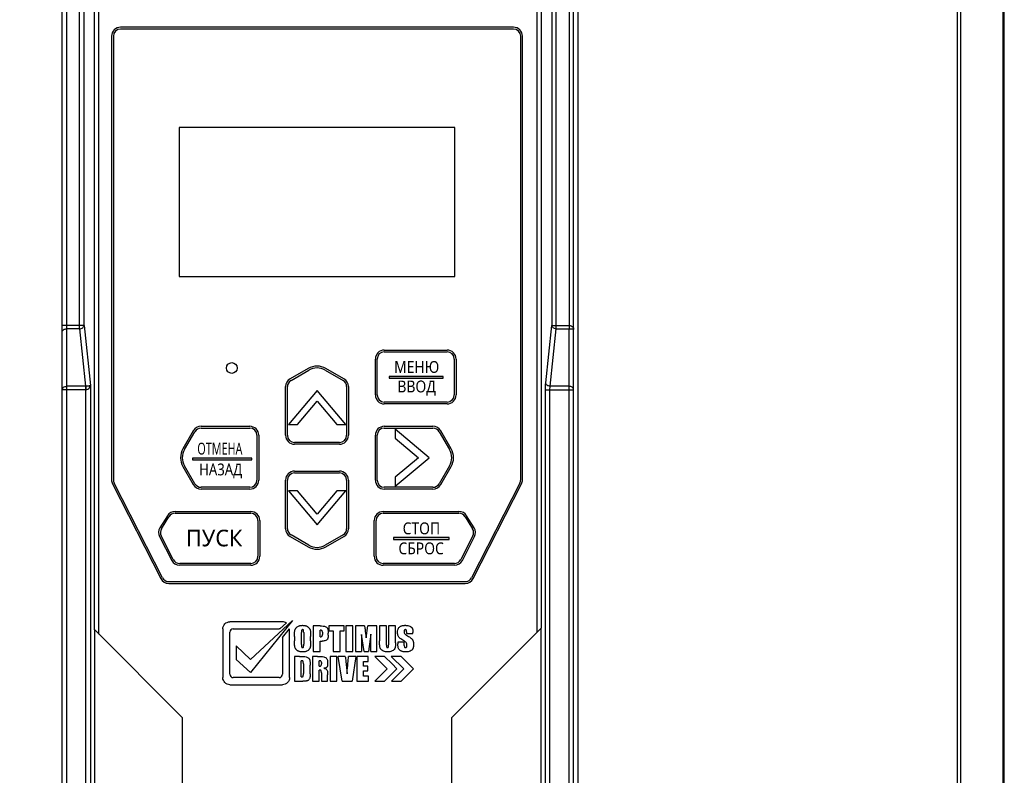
# Model space of a CAD drawing. Header units: millimetres. Extents: x -2787 to 4673, y -54 to 2046.
# Tile 35 of 124: x -1297 to -1187, y 700 to 785. Entities that reach past the tile are written whole.
import ezdxf

# ---------------------------------------------------------------- set-up
doc = ezdxf.new("R2010")
doc.units = ezdxf.units.MM
doc.header["$LTSCALE"] = 81.675
doc.header["$PDMODE"] = 3
doc.header["$PDSIZE"] = 0.3125
doc.layers.get('0').update_dxf_attribs({"linetype": 'CONTINUOUS'})
doc.layers.get('DEFPOINTS').update_dxf_attribs({"linetype": 'CONTINUOUS'})
doc.styles.get("Standard").update_dxf_attribs({"font": 'SIMPLEX.SHX', "width": 0.8})
doc.dimstyles.new('DIMSTYLE_1', dxfattribs={"dimtxt": 17.5, "dimasz": 0.9375, "dimexe": 0.125, "dimexo": 0.0625, "dimgap": 1.75, "dimtad": 0, "dimtih": 1, "dimtoh": 1, "dimdsep": 46, "dimtxsty": 'Standard', "dimblk": '_FILLED', "dimblk1": '_FILLED', "dimblk2": '_FILLED', "dimcen": 0.09, "dimazin": 2, "dimtfac": 1, "dimtofl": 0, "dimtmove": 0, "dimatfit": 3, "dimldrblk": '_FILLED', "dimfxl": 1, "dimtolj": 1, "dimarcsym": 0})

# ---------------------------------------------------------------- blocks, each defined once
blk = doc.blocks.new('_FILLED')
at = {"color": 0, "linetype": 'ByBlock'}
blk.add_solid([(0, 0), (-1, 0.17), (-1, -0.17)], dxfattribs=at)
blk = doc.blocks.new('*D27')
at = {"color": 0, "lineweight": -2, "transparency": 16777216}
for p, q in [((-1289.68, 822.72), (-1348.86, 822.72)), ((-1348.74, 821.78), (-1348.74, 693.53)), ((-1348.74, 573.66), (-1348.74, 666.69)), ((-1276.43, 572.72), (-1348.86, 572.72))]:
    blk.add_line(p, q, dxfattribs=at)
at = {"layer": 'DEFPOINTS', "color": 0, "transparency": 16777216}
for p in [(-1289.62, 822.72), (-1348.74, 572.72), (-1276.37, 572.72)]:
    blk.add_point(p, dxfattribs=at)
at = {"color": 0, "lineweight": -2, "transparency": 16777216, "xscale": 0.9375, "yscale": 0.9375, "zscale": 0.9375}
for p, rotation in [((-1348.74, 822.72), 90), ((-1348.74, 572.72), 270)]:
    blk.add_blockref('_FILLED', p, dxfattribs=dict(at, rotation=rotation))
at = {"color": 0, "transparency": 16777216, "insert": (-1348.74, 691.78), "char_height": 17.5, "width": 42, "attachment_point": 2, "line_spacing_factor": 0.9}
blk.add_mtext('\\A1;250', dxfattribs=at)

msp = doc.modelspace()

# ---------------------------------------------------------------- hatches: boundary and pattern name
h = msp.add_hatch(color=256)
h.dxf.hatch_style = 1
h.paths.add_polyline_path([(-1255.929, 744.884), (-1255.929, 744.684), (-1249.903, 744.684), (-1249.903, 744.884)])
h = msp.add_hatch(color=256)
h.dxf.hatch_style = 1
h.paths.add_polyline_path([(-1271.25, 735.775), (-1277.862, 735.775), (-1277.862, 735.575), (-1271.25, 735.575)])
h = msp.add_hatch(color=256)
h.dxf.hatch_style = 1
h.paths.add_polyline_path([(-1255.445, 726.906), (-1255.445, 726.706), (-1249.231, 726.706), (-1249.231, 726.906)])

# ---------------------------------------------------------------- linework, layer by layer
at = {"color": 3}
for p, q in [((-1292.368, 577.219), (-1292.368, 818.219)), ((-1187.368, 577.219), (-1187.368, 818.219)), ((-1291.868, 597.219), (-1291.868, 798.219)), ((-1290.427, 750.195), (-1290.427, 787.329)), ((-1289.929, 750.579), (-1289.929, 787.329)), ((-1288.784, 716.638), (-1288.784, 787.329)), ((-1288.285, 716.14), (-1288.285, 787.829)), ((-1239.451, 716.34), (-1239.451, 787.829)), ((-1238.953, 716.838), (-1238.953, 787.329)), ((-1237.808, 787.329), (-1237.808, 750.579)), ((-1237.31, 750.195), (-1237.31, 787.829)), ((-1235.868, 787.829), (-1235.868, 750.579)), ((-1235.368, 608.109), (-1235.368, 787.329)), ((-1234.868, 607.609), (-1234.868, 787.829)), ((-1192.576, 607.609), (-1192.576, 787.829)), ((-1192.222, 608.109), (-1192.222, 787.329)), ((-1187.515, 787.329), (-1187.515, 608.109)), ((-1242.069, 783.819), (-1285.868, 783.819)), ((-1242.069, 783.619), (-1285.868, 783.619)), ((-1286.868, 782.819), (-1286.868, 733.353)), ((-1286.668, 782.819), (-1286.668, 733.353)), ((-1241.269, 733.353), (-1241.269, 782.819)), ((-1241.069, 733.353), (-1241.069, 782.819)), ((-1279.318, 772.629), (-1279.318, 756.009)), ((-1248.618, 772.629), (-1279.318, 772.629)), ((-1248.618, 756.009), (-1248.618, 772.629)), ((-1279.318, 756.009), (-1248.618, 756.009)), ((-1289.929, 750.579), (-1292.368, 750.579)), ((-1290.427, 750.195), (-1291.868, 750.195)), ((-1290.427, 750.195), (-1289.758, 743.782)), ((-1289.929, 750.579), (-1289.229, 743.866)), ((-1238.477, 744.165), (-1237.808, 750.579)), ((-1237.979, 743.782), (-1237.31, 750.195)), ((-1237.808, 750.579), (-1235.868, 750.579)), ((-1237.31, 750.195), (-1235.868, 750.195)), ((-1235.868, 607.609), (-1235.868, 750.195)), ((-1256.468, 747.819), (-1249.468, 747.819)), ((-1256.468, 747.619), (-1249.468, 747.619)), ((-1257.468, 742.819), (-1257.468, 746.819)), ((-1257.268, 742.819), (-1257.268, 746.819)), ((-1248.668, 746.819), (-1248.668, 742.819)), ((-1248.468, 746.819), (-1248.468, 742.819)), ((-1264.968, 745.762), (-1266.968, 744.608)), ((-1266.868, 744.435), (-1264.868, 745.589)), ((-1263.068, 745.589), (-1261.068, 744.435)), ((-1260.968, 744.608), (-1262.968, 745.762)), ((-1289.758, 743.399), (-1292.368, 743.399)), ((-1289.758, 743.782), (-1291.868, 743.782)), ((-1289.758, 743.782), (-1289.758, 743.399)), ((-1289.742, 743.782), (-1289.727, 743.4)), ((-1289.727, 652.039), (-1289.727, 743.4)), ((-1289.229, 743.866), (-1289.229, 652.039)), ((-1267.468, 738.319), (-1267.468, 743.742)), ((-1267.268, 738.319), (-1267.268, 743.742)), ((-1263.959, 743.319), (-1267.147, 739.519)), ((-1260.77, 739.519), (-1263.959, 743.319)), ((-1260.668, 743.742), (-1260.668, 738.319)), ((-1260.468, 743.742), (-1260.468, 738.319)), ((-1238.508, 652.039), (-1238.508, 743.399)), ((-1238.508, 743.399), (-1235.368, 743.399)), ((-1238.01, 652.039), (-1238.01, 743.399)), ((-1235.868, 743.782), (-1237.979, 743.782)), ((-1266.147, 739.519), (-1263.959, 742.127)), ((-1263.959, 742.127), (-1261.77, 739.519)), ((-1249.468, 742.019), (-1256.468, 742.019)), ((-1249.468, 741.819), (-1256.468, 741.819)), ((-1277.757, 738.819), (-1278.912, 736.819)), ((-1278.739, 736.719), (-1277.584, 738.719)), ((-1276.891, 739.319), (-1271.468, 739.319)), ((-1276.891, 739.119), (-1271.468, 739.119)), ((-1267.147, 739.519), (-1266.147, 739.519)), ((-1261.77, 739.519), (-1260.77, 739.519)), ((-1256.468, 739.319), (-1251.046, 739.319)), ((-1256.468, 739.119), (-1251.046, 739.119)), ((-1255.259, 739.008), (-1255.259, 738.008)), ((-1251.459, 735.819), (-1255.259, 739.008)), ((-1250.353, 738.719), (-1249.198, 736.719)), ((-1249.025, 736.819), (-1250.18, 738.819)), ((-1270.668, 738.319), (-1270.668, 733.319)), ((-1270.468, 738.319), (-1270.468, 733.319)), ((-1261.468, 737.519), (-1266.468, 737.519)), ((-1257.468, 733.319), (-1257.468, 738.319)), ((-1257.268, 733.319), (-1257.268, 738.319)), ((-1255.259, 738.008), (-1252.65, 735.819)), ((-1261.468, 737.319), (-1266.468, 737.319)), ((-1252.65, 735.819), (-1255.259, 733.63)), ((-1255.259, 732.63), (-1251.459, 735.819)), ((-1278.912, 734.819), (-1277.757, 732.819)), ((-1277.584, 732.919), (-1278.739, 734.919)), ((-1266.468, 734.319), (-1261.468, 734.319)), ((-1249.198, 734.919), (-1250.353, 732.919)), ((-1250.18, 732.819), (-1249.025, 734.819)), ((-1267.468, 727.896), (-1267.468, 733.319)), ((-1267.268, 727.896), (-1267.268, 733.319)), ((-1266.468, 734.119), (-1261.468, 734.119)), ((-1260.668, 733.319), (-1260.668, 727.896)), ((-1260.468, 733.319), (-1260.468, 727.896)), ((-1255.259, 733.63), (-1255.259, 732.63)), ((-1286.759, 732.899), (-1281.381, 722.344)), ((-1281.203, 722.435), (-1286.581, 732.99)), ((-1271.468, 732.519), (-1276.891, 732.519)), ((-1271.468, 732.319), (-1276.891, 732.319)), ((-1267.147, 732.119), (-1263.959, 728.319)), ((-1266.147, 732.119), (-1267.147, 732.119)), ((-1263.959, 729.511), (-1266.147, 732.119)), ((-1261.77, 732.119), (-1263.959, 729.511)), ((-1263.959, 728.319), (-1260.77, 732.119)), ((-1260.77, 732.119), (-1261.77, 732.119)), ((-1251.046, 732.519), (-1256.468, 732.519)), ((-1251.046, 732.319), (-1256.468, 732.319)), ((-1241.356, 732.99), (-1246.734, 722.435)), ((-1246.556, 722.344), (-1241.178, 732.899)), ((-1279.791, 729.819), (-1271.348, 729.819)), ((-1256.589, 729.819), (-1248.146, 729.819)), ((-1280.641, 729.346), (-1281.476, 727.998)), ((-1281.306, 727.892), (-1280.471, 729.24)), ((-1279.791, 729.619), (-1271.348, 729.619)), ((-1270.548, 728.819), (-1270.548, 724.819)), ((-1270.348, 728.819), (-1270.348, 724.819)), ((-1257.589, 724.819), (-1257.589, 728.819)), ((-1257.389, 724.819), (-1257.389, 728.819)), ((-1256.589, 729.619), (-1248.146, 729.619)), ((-1247.466, 729.24), (-1246.631, 727.892)), ((-1246.461, 727.998), (-1247.296, 729.346)), ((-1281.517, 727.017), (-1280.166, 724.365)), ((-1279.988, 724.456), (-1281.339, 727.108)), ((-1266.968, 727.03), (-1264.968, 725.876)), ((-1264.868, 726.049), (-1266.868, 727.204)), ((-1261.068, 727.204), (-1263.068, 726.049)), ((-1262.968, 725.876), (-1260.968, 727.03)), ((-1246.598, 727.108), (-1247.949, 724.456)), ((-1247.771, 724.365), (-1246.42, 727.017)), ((-1271.348, 724.019), (-1279.275, 724.019)), ((-1271.348, 723.819), (-1279.275, 723.819)), ((-1248.662, 724.019), (-1256.589, 724.019)), ((-1248.662, 723.819), (-1256.589, 723.819)), ((-1280.49, 721.998), (-1247.447, 721.998)), ((-1280.49, 721.798), (-1247.447, 721.798)), ((-1288.787, 716.642), (-1288.787, 655.875)), ((-1278.968, 706.823), (-1288.787, 716.642)), ((-1274.468, 716.731), (-1274.468, 711.288)), ((-1267.817, 717.517), (-1273.683, 717.517)), ((-1273.305, 716.731), (-1268.195, 716.731)), ((-1266.695, 717.649), (-1271.375, 711.849)), ((-1271.364, 713.296), (-1266.695, 717.649)), ((-1267.385, 717.387), (-1268.1, 716.718)), ((-1267.817, 715.753), (-1267.031, 716.728)), ((-1267.031, 711.288), (-1267.031, 716.728)), ((-1264.393, 717.064), (-1264.393, 714.214)), ((-1263.613, 717.064), (-1264.393, 717.064)), ((-1262.634, 717.064), (-1262.634, 716.494)), ((-1260.942, 717.064), (-1262.634, 717.064)), ((-1260.942, 716.494), (-1260.942, 717.064)), ((-1260.766, 717.064), (-1260.766, 714.214)), ((-1259.992, 717.064), (-1260.766, 717.064)), ((-1259.992, 714.214), (-1259.992, 717.064)), ((-1259.681, 717.064), (-1259.681, 714.214)), ((-1258.679, 717.064), (-1259.681, 717.064)), ((-1258.477, 715.734), (-1258.299, 717.064)), ((-1257.292, 717.064), (-1258.299, 717.064)), ((-1257.292, 714.214), (-1257.292, 717.064)), ((-1256.992, 717.064), (-1256.992, 715.378)), ((-1256.218, 717.064), (-1256.992, 717.064)), ((-1256.218, 714.927), (-1256.218, 717.064)), ((-1255.995, 717.064), (-1255.995, 714.964)), ((-1255.221, 717.064), (-1255.995, 717.064)), ((-1255.221, 715.16), (-1255.221, 717.064)), ((-1238.953, 716.838), (-1248.968, 706.823)), ((-1238.993, 655.719), (-1238.993, 716.798)), ((-1273.683, 711.666), (-1273.683, 716.353)), ((-1267.817, 715.753), (-1267.817, 711.666)), ((-1266.473, 715.883), (-1266.473, 715.396)), ((-1265.698, 715.001), (-1265.698, 716.332)), ((-1265.456, 716.332), (-1265.456, 715.022)), ((-1264.681, 715.396), (-1264.681, 715.883)), ((-1263.618, 715.851), (-1263.618, 716.577)), ((-1263.372, 716.343), (-1263.372, 716.108)), ((-1262.724, 716.019), (-1262.724, 716.267)), ((-1262.634, 716.494), (-1262.176, 716.494)), ((-1262.176, 716.494), (-1262.176, 714.214)), ((-1261.402, 714.214), (-1261.402, 716.494)), ((-1261.402, 716.494), (-1260.942, 716.494)), ((-1259.003, 716.094), (-1259.004, 714.214)), ((-1258.719, 714.214), (-1259.003, 716.094)), ((-1258.587, 716.458), (-1258.477, 715.734)), ((-1257.969, 716.138), (-1258.239, 714.214)), ((-1257.968, 714.214), (-1257.969, 716.138)), ((-1254, 716.413), (-1254, 716.202)), ((-1254, 716.202), (-1253.281, 716.202)), ((-1253.281, 716.202), (-1253.281, 716.314)), ((-1272.972, 714.823), (-1272.972, 713.33)), ((-1272.972, 714.823), (-1271.364, 713.296)), ((-1263.618, 714.214), (-1263.618, 715.362)), ((-1263.618, 715.362), (-1263.41, 715.362)), ((-1254.962, 715.235), (-1254.962, 715.049)), ((-1254.242, 715.235), (-1254.962, 715.235)), ((-1254.242, 714.889), (-1254.242, 715.235)), ((-1271.375, 711.849), (-1272.972, 713.33)), ((-1266.479, 713.655), (-1266.479, 710.892)), ((-1265.918, 713.655), (-1266.479, 713.655)), ((-1264.461, 713.655), (-1264.461, 710.892)), ((-1263.93, 713.655), (-1264.461, 713.655)), ((-1264.393, 714.214), (-1263.618, 714.214)), ((-1262.495, 713.655), (-1262.495, 710.892)), ((-1261.744, 713.655), (-1262.495, 713.655)), ((-1262.176, 714.214), (-1261.402, 714.214)), ((-1261.744, 710.892), (-1261.744, 713.655)), ((-1261.18, 710.892), (-1261.614, 713.655)), ((-1260.822, 713.655), (-1261.614, 713.655)), ((-1260.766, 714.214), (-1259.992, 714.214)), ((-1260.502, 713.141), (-1260.45, 713.655)), ((-1259.658, 713.655), (-1260.45, 713.655)), ((-1259.658, 713.655), (-1260.04, 710.892)), ((-1259.681, 714.214), (-1259.004, 714.214)), ((-1259.532, 713.655), (-1259.532, 710.892)), ((-1258.28, 713.655), (-1259.532, 713.655)), ((-1258.719, 714.214), (-1258.239, 714.214)), ((-1258.28, 713.102), (-1258.28, 713.655)), ((-1257.968, 714.214), (-1257.292, 714.214)), ((-1256.153, 712.275), (-1257.539, 713.661)), ((-1256.449, 713.661), (-1257.539, 713.661)), ((-1256.449, 713.661), (-1255.608, 712.82)), ((-1254.303, 712.275), (-1255.689, 713.661)), ((-1254.599, 713.661), (-1255.689, 713.661)), ((-1254.599, 713.661), (-1253.758, 712.82)), ((-1265.729, 711.365), (-1265.729, 713.182)), ((-1265.492, 712.839), (-1265.492, 711.766)), ((-1264.741, 711.713), (-1264.741, 712.68)), ((-1263.711, 712.568), (-1263.711, 713.182)), ((-1263.482, 712.969), (-1263.482, 712.817)), ((-1258.781, 712.578), (-1258.781, 713.102)), ((-1258.781, 713.102), (-1258.28, 713.102)), ((-1258.312, 712.578), (-1258.781, 712.578)), ((-1258.312, 712.052), (-1258.312, 712.578)), ((-1257.536, 710.891), (-1256.153, 712.275)), ((-1255.067, 712.278), (-1256.453, 710.891)), ((-1255.686, 710.891), (-1254.303, 712.275)), ((-1255.608, 712.82), (-1255.067, 712.278)), ((-1253.216, 712.278), (-1254.603, 710.891)), ((-1253.758, 712.82), (-1253.216, 712.278)), ((-1268.195, 711.288), (-1273.305, 711.288)), ((-1263.711, 710.892), (-1263.711, 712.138)), ((-1263.482, 711.81), (-1263.482, 710.892)), ((-1262.785, 710.892), (-1262.785, 711.621)), ((-1258.781, 711.445), (-1258.781, 712.052)), ((-1258.781, 712.052), (-1258.312, 712.052)), ((-1258.23, 711.445), (-1258.781, 711.445)), ((-1258.23, 710.892), (-1258.23, 711.445)), ((-1273.683, 710.502), (-1267.817, 710.502)), ((-1266.479, 710.892), (-1265.533, 710.892)), ((-1264.461, 710.892), (-1263.711, 710.892)), ((-1263.482, 710.892), (-1262.785, 710.892)), ((-1262.495, 710.892), (-1261.744, 710.892)), ((-1261.18, 710.892), (-1260.04, 710.892)), ((-1259.532, 710.892), (-1258.23, 710.892)), ((-1257.536, 710.891), (-1256.453, 710.891)), ((-1255.686, 710.891), (-1254.603, 710.891)), ((-1278.968, 665.694), (-1278.968, 706.823)), ((-1248.968, 706.823), (-1248.968, 665.694))]:
    msp.add_line(p, q, dxfattribs=at)
for points in [[(-1249.903, 744.884), (-1255.929, 744.884), (-1255.929, 744.684), (-1249.903, 744.684)], [(-1271.25, 735.775), (-1277.862, 735.775), (-1277.862, 735.575), (-1271.25, 735.575)], [(-1249.231, 726.906), (-1255.445, 726.906), (-1255.445, 726.706), (-1249.231, 726.706)]]:
    msp.add_lwpolyline(points, close=True)
msp.add_lwpolyline([(-1289.758, 743.399), (-1289.742, 743.4), (-1289.727, 743.4)], dxfattribs=at)
msp.add_circle((-1273.468, 745.819), 0.6, dxfattribs=at)
for centre, radius, start, end in [((-1285.868, 782.819), 1, 90, 180), ((-1285.868, 782.819), 0.8, 90, 180), ((-1242.069, 782.819), 1, 0, 90), ((-1242.069, 782.819), 0.8, 0, 90), ((-1256.468, 746.819), 1, 90, 180), ((-1256.468, 746.819), 0.8, 90, 180), ((-1249.468, 746.819), 1, 0, 90), ((-1249.468, 746.819), 0.8, 0, 90), ((-1263.968, 744.03), 2, 60, 120), ((-1263.968, 744.03), 1.8, 60, 120), ((-1266.468, 743.742), 1, 120, 180), ((-1266.468, 743.742), 0.8, 120, 180), ((-1261.468, 743.742), 0.8, 0, 60), ((-1261.468, 743.742), 1, 0, 60), ((-1256.468, 742.819), 1, 180, 270), ((-1256.468, 742.819), 0.8, 180, 270), ((-1249.468, 742.819), 1, 270, 0), ((-1249.468, 742.819), 0.8, 270, 0), ((-1276.891, 738.319), 1, 90, 150), ((-1276.891, 738.319), 0.8, 90, 150), ((-1271.468, 738.319), 1, 0, 90), ((-1271.468, 738.319), 0.8, 0, 90), ((-1256.468, 738.319), 1, 90, 180), ((-1256.468, 738.319), 0.8, 90, 180), ((-1251.046, 738.319), 1, 30, 90), ((-1251.046, 738.319), 0.8, 30, 90), ((-1266.468, 738.319), 1, 180, 270), ((-1266.468, 738.319), 0.8, 180, 270), ((-1261.468, 738.319), 1, 270, 0), ((-1261.468, 738.319), 0.8, 270, 0), ((-1277.18, 735.819), 2, 150, 210), ((-1277.18, 735.819), 1.8, 150, 210), ((-1250.757, 735.819), 1.8, 330, 30), ((-1250.757, 735.819), 2, 330, 30), ((-1266.468, 733.319), 1, 90, 180), ((-1261.468, 733.319), 1, 0, 90), ((-1285.868, 733.353), 1, 180, 207), ((-1285.868, 733.353), 0.8, 180, 207), ((-1271.468, 733.319), 1, 270, 0), ((-1271.468, 733.319), 0.8, 270, 0), ((-1266.468, 733.319), 0.8, 90, 180), ((-1261.468, 733.319), 0.8, 0, 90), ((-1256.468, 733.319), 1, 180, 270), ((-1256.468, 733.319), 0.8, 180, 270), ((-1242.069, 733.353), 0.8, 333, 0), ((-1242.069, 733.353), 1, 333, 0), ((-1276.891, 733.319), 1, 210, 270), ((-1276.891, 733.319), 0.8, 210, 270), ((-1251.046, 733.319), 0.8, 270, 330), ((-1251.046, 733.319), 1, 270, 330), ((-1279.791, 728.819), 1, 90, 148.21688), ((-1271.348, 728.819), 1, 0, 90), ((-1256.589, 728.819), 1, 90, 180), ((-1248.146, 728.819), 1, 31.78312, 90), ((-1279.791, 728.819), 0.8, 90, 148.21688), ((-1271.348, 728.819), 0.8, 0, 90), ((-1256.589, 728.819), 0.8, 90, 180), ((-1248.146, 728.819), 0.8, 31.78312, 90), ((-1280.626, 727.471), 1, 148.21688, 207), ((-1280.626, 727.471), 0.8, 148.21688, 207), ((-1266.468, 727.896), 1, 180, 240), ((-1266.468, 727.896), 0.8, 180, 240), ((-1261.468, 727.896), 0.8, 300, 0), ((-1261.468, 727.896), 1, 300, 0), ((-1247.311, 727.471), 0.8, 333, 31.78312), ((-1247.311, 727.471), 1, 333, 31.78312), ((-1263.968, 727.608), 2, 240, 300), ((-1263.968, 727.608), 1.8, 240, 300), ((-1279.275, 724.819), 1, 207, 270), ((-1279.275, 724.819), 0.8, 207, 270), ((-1271.348, 724.819), 1, 270, 0), ((-1271.348, 724.819), 0.8, 270, 0), ((-1256.589, 724.819), 1, 180, 270), ((-1256.589, 724.819), 0.8, 180, 270), ((-1248.662, 724.819), 0.8, 270, 333), ((-1248.662, 724.819), 1, 270, 333), ((-1280.49, 722.798), 1, 207, 270), ((-1280.49, 722.798), 0.8, 207, 270), ((-1247.447, 722.798), 0.8, 270, 333), ((-1247.447, 722.798), 1, 270, 333), ((-1273.305, 716.353), 0.378, 90.00236, 179.99764), ((-1267.816, 716.734), 0.783, 56.57597, 90.05816), ((-1273.305, 711.666), 0.378, 180.00236, 269.99764), ((-1268.195, 711.666), 0.378, 270.0028, 0.00023)]:
    msp.add_arc(centre, radius, start, end, dxfattribs=at)
for points, knots in [([(-1292.368, 749.812), (-1292.368, 749.915), (-1292.229, 750.138), (-1291.992, 750.195), (-1291.868, 750.195)], [0, 0, 0, 0, 0.4535742, 1, 1, 1, 1]), ([(-1290.427, 750.195), (-1290.306, 750.201), (-1290.078, 750.267), (-1289.936, 750.477), (-1289.929, 750.579)], [0, 0, 0, 0, 0.5426495, 1, 1, 1, 1]), ([(-1237.31, 750.195), (-1237.431, 750.201), (-1237.659, 750.267), (-1237.801, 750.477), (-1237.808, 750.579)], [0, 0, 0, 0, 0.5426495, 1, 1, 1, 1]), ([(-1235.869, 750.579), (-1235.869, 750.542), (-1235.868, 750.415), (-1235.868, 750.287), (-1235.868, 750.195)], [0, 0, 0, 0, 0.2824373, 1, 1, 1, 1]), ([(-1235.868, 750.578), (-1235.836, 750.579), (-1235.714, 750.567), (-1235.598, 750.513), (-1235.53, 750.456)], [0, 0, 0, 0, 0.2702328, 1, 1, 1, 1]), ([(-1235.868, 750.195), (-1235.836, 750.195), (-1235.723, 750.194), (-1235.61, 750.186), (-1235.53, 750.174)], [0, 0, 0, 0, 0.2890805, 1, 1, 1, 1]), ([(-1235.53, 750.456), (-1235.503, 750.433), (-1235.414, 750.339), (-1235.369, 750.206), (-1235.368, 750.112)], [0, 0, 0, 0, 0.2739503, 1, 1, 1, 1]), ([(-1235.53, 750.174), (-1235.489, 750.167), (-1235.44, 750.159), (-1235.369, 750.129), (-1235.368, 750.112)], [0, 0, 0, 0, 0.7129076, 1, 1, 1, 1]), ([(-1238.508, 743.399), (-1238.508, 743.472), (-1238.506, 743.727), (-1238.496, 743.983), (-1238.477, 744.165)], [0, 0, 0, 0, 0.2823747, 1, 1, 1, 1]), ([(-1237.979, 743.782), (-1238.1, 743.788), (-1238.327, 743.854), (-1238.47, 744.064), (-1238.477, 744.165)], [0, 0, 0, 0, 0.5426256, 1, 1, 1, 1]), ([(-1292.368, 743.399), (-1292.368, 743.502), (-1292.229, 743.725), (-1291.992, 743.782), (-1291.868, 743.782)], [0, 0, 0, 0, 0.4535611, 1, 1, 1, 1]), ([(-1289.417, 743.806), (-1289.44, 743.803), (-1289.553, 743.789), (-1289.668, 743.784), (-1289.758, 743.783)], [0, 0, 0, 0, 0.2076968, 1, 1, 1, 1]), ([(-1289.727, 743.4), (-1289.696, 743.403), (-1289.58, 743.422), (-1289.471, 743.479), (-1289.406, 743.535)], [0, 0, 0, 0, 0.2669018, 1, 1, 1, 1]), ([(-1289.229, 743.866), (-1289.241, 743.848), (-1289.311, 743.826), (-1289.373, 743.813), (-1289.417, 743.806)], [0, 0, 0, 0, 0.3283846, 1, 1, 1, 1]), ([(-1289.406, 743.535), (-1289.379, 743.558), (-1289.291, 743.649), (-1289.237, 743.774), (-1289.229, 743.866)], [0, 0, 0, 0, 0.2747563, 1, 1, 1, 1]), ([(-1238.01, 743.399), (-1238.01, 743.436), (-1238.008, 743.564), (-1237.998, 743.692), (-1237.979, 743.782)], [0, 0, 0, 0, 0.2821999, 1, 1, 1, 1]), ([(-1235.368, 743.399), (-1235.368, 743.502), (-1235.508, 743.725), (-1235.745, 743.782), (-1235.868, 743.782)], [0, 0, 0, 0, 0.4536019, 1, 1, 1, 1]), ([(-1266.451, 716.491), (-1266.445, 716.55), (-1266.423, 716.637), (-1266.37, 716.744), (-1266.32, 716.819), (-1266.26, 716.889), (-1266.164, 716.973), (-1266.048, 717.037), (-1265.919, 717.082), (-1265.812, 717.107), (-1265.697, 717.121), (-1265.579, 717.126), (-1265.462, 717.121), (-1265.351, 717.107), (-1265.246, 717.084), (-1265.148, 717.052), (-1265.057, 717.01), (-1264.975, 716.958), (-1264.902, 716.897), (-1264.84, 716.827), (-1264.788, 716.75), (-1264.734, 716.644), (-1264.711, 716.557), (-1264.703, 716.499)], [0, 0, 0, 0, 0.0745307, 0.111964, 0.1503389, 0.1893121, 0.228639, 0.3111332, 0.3552854, 0.4014434, 0.4501118, 0.5017208, 0.550966, 0.5979702, 0.6431185, 0.6868444, 0.7290047, 0.7696016, 0.8093656, 0.8490717, 0.8881444, 0.9259011, 1, 1, 1, 1]), ([(-1265.666, 716.597), (-1265.684, 716.572), (-1265.694, 716.478), (-1265.698, 716.391), (-1265.698, 716.332)], [0, 0, 0, 0, 0.3425113, 1, 1, 1, 1]), ([(-1265.456, 716.332), (-1265.456, 716.386), (-1265.457, 716.459), (-1265.467, 716.544), (-1265.476, 716.584), (-1265.492, 716.611), (-1265.513, 716.63), (-1265.542, 716.64), (-1265.572, 716.643), (-1265.601, 716.64), (-1265.635, 716.629), (-1265.656, 716.611), (-1265.666, 716.597)], [0, 0, 0, 0, 0.3399007, 0.4546694, 0.5338917, 0.5928259, 0.6489727, 0.7087304, 0.7774874, 0.8372361, 0.8921775, 1, 1, 1, 1]), ([(-1263.613, 717.064), (-1263.563, 717.064), (-1263.4, 717.061), (-1263.236, 717.047), (-1263.126, 717.017)], [0, 0, 0, 0, 0.3045225, 1, 1, 1, 1]), ([(-1263.126, 717.017), (-1263.075, 717.002), (-1262.982, 716.969), (-1262.885, 716.899), (-1262.83, 716.833), (-1262.798, 716.781), (-1262.772, 716.723), (-1262.753, 716.659), (-1262.74, 716.584), (-1262.727, 716.452), (-1262.724, 716.344), (-1262.724, 716.267)], [0, 0, 0, 0, 0.1703143, 0.3118191, 0.3772911, 0.4425409, 0.5087734, 0.5771406, 0.6557192, 0.752158, 1, 1, 1, 1]), ([(-1258.679, 717.064), (-1258.671, 717.02), (-1258.637, 716.818), (-1258.608, 716.616), (-1258.587, 716.458)], [0, 0, 0, 0, 0.2221046, 1, 1, 1, 1]), ([(-1254.985, 716.323), (-1254.985, 716.418), (-1254.977, 716.581), (-1254.932, 716.743), (-1254.898, 716.802)], [0, 0, 0, 0, 0.5797034, 1, 1, 1, 1]), ([(-1254.898, 716.802), (-1254.869, 716.853), (-1254.808, 716.923), (-1254.706, 716.995), (-1254.615, 717.042), (-1254.512, 717.079), (-1254.398, 717.105), (-1254.297, 717.118), (-1254.212, 717.123), (-1254.143, 717.125), (-1254.072, 717.123), (-1253.978, 717.118), (-1253.829, 717.099), (-1253.706, 717.064), (-1253.631, 717.031)], [0, 0, 0, 0, 0.1280091, 0.1967358, 0.2706901, 0.3496882, 0.4335013, 0.5231392, 0.570418, 0.6194482, 0.6730643, 0.7247445, 0.8226663, 1, 1, 1, 1]), ([(-1254.027, 716.601), (-1254.036, 716.614), (-1254.057, 716.631), (-1254.09, 716.64), (-1254.12, 716.643), (-1254.151, 716.64), (-1254.191, 716.626), (-1254.232, 716.586), (-1254.257, 716.511), (-1254.261, 716.454), (-1254.261, 716.422)], [0, 0, 0, 0, 0.1195967, 0.1857919, 0.2609676, 0.3436683, 0.4197335, 0.5711181, 0.7560632, 1, 1, 1, 1]), ([(-1254, 716.413), (-1254, 716.453), (-1254.002, 716.516), (-1254.014, 716.582), (-1254.027, 716.601)], [0, 0, 0, 0, 0.6323755, 1, 1, 1, 1]), ([(-1253.631, 717.031), (-1253.568, 717.003), (-1253.481, 716.955), (-1253.401, 716.877), (-1253.369, 716.831), (-1253.349, 716.796), (-1253.332, 716.756), (-1253.313, 716.693), (-1253.285, 716.545), (-1253.281, 716.411), (-1253.281, 716.314)], [0, 0, 0, 0, 0.2383224, 0.339241, 0.3866499, 0.4327352, 0.481153, 0.5354561, 0.6630757, 1, 1, 1, 1]), ([(-1266.473, 715.883), (-1266.473, 715.95), (-1266.471, 716.152), (-1266.468, 716.356), (-1266.451, 716.491)], [0, 0, 0, 0, 0.3270641, 1, 1, 1, 1]), ([(-1264.703, 716.499), (-1264.699, 716.465), (-1264.682, 716.26), (-1264.681, 716.054), (-1264.681, 715.883)], [0, 0, 0, 0, 0.1702146, 1, 1, 1, 1]), ([(-1263.372, 716.343), (-1263.372, 716.383), (-1263.375, 716.439), (-1263.396, 716.503), (-1263.418, 716.535), (-1263.452, 716.555), (-1263.519, 716.574), (-1263.576, 716.577), (-1263.618, 716.577)], [0, 0, 0, 0, 0.2977062, 0.4052668, 0.4918919, 0.580194, 0.691627, 1, 1, 1, 1]), ([(-1263.561, 715.85), (-1263.545, 715.85), (-1263.493, 715.852), (-1263.436, 715.872), (-1263.413, 715.9)], [0, 0, 0, 0, 0.3106634, 1, 1, 1, 1]), ([(-1263.413, 715.9), (-1263.396, 715.921), (-1263.375, 715.994), (-1263.372, 716.065), (-1263.372, 716.108)], [0, 0, 0, 0, 0.3870776, 1, 1, 1, 1]), ([(-1262.724, 716.019), (-1262.724, 715.94), (-1262.729, 715.83), (-1262.754, 715.697), (-1262.78, 715.622), (-1262.817, 715.56), (-1262.885, 715.488), (-1263.007, 715.417), (-1263.194, 715.37), (-1263.334, 715.362), (-1263.41, 715.362)], [0, 0, 0, 0, 0.2114354, 0.2937846, 0.3619528, 0.4234784, 0.4864394, 0.6256473, 0.7939948, 1, 1, 1, 1]), ([(-1254.768, 715.721), (-1254.801, 715.75), (-1254.862, 715.822), (-1254.933, 715.955), (-1254.978, 716.127), (-1254.985, 716.254), (-1254.985, 716.323)], [0, 0, 0, 0, 0.1983958, 0.4227573, 0.6849983, 1, 1, 1, 1]), ([(-1254.386, 715.455), (-1254.467, 715.507), (-1254.597, 715.592), (-1254.724, 715.682), (-1254.768, 715.721)], [0, 0, 0, 0, 0.6164925, 1, 1, 1, 1]), ([(-1254.261, 716.422), (-1254.261, 716.399), (-1254.258, 716.327), (-1254.245, 716.251), (-1254.221, 716.207)], [0, 0, 0, 0, 0.3048019, 1, 1, 1, 1]), ([(-1254.221, 716.207), (-1254.203, 716.175), (-1254.131, 716.11), (-1254.052, 716.061), (-1254.002, 716.032)], [0, 0, 0, 0, 0.3858782, 1, 1, 1, 1]), ([(-1254.002, 716.032), (-1253.923, 715.987), (-1253.779, 715.903), (-1253.591, 715.777), (-1253.466, 715.677), (-1253.392, 715.602), (-1253.35, 715.552), (-1253.317, 715.499), (-1253.28, 715.418), (-1253.244, 715.297), (-1253.225, 715.163), (-1253.217, 715.042), (-1253.216, 714.952), (-1253.217, 714.871), (-1253.221, 714.783), (-1253.232, 714.684), (-1253.254, 714.581), (-1253.287, 714.494), (-1253.336, 714.421), (-1253.427, 714.332), (-1253.515, 714.281), (-1253.579, 714.252)], [0, 0, 0, 0, 0.1195361, 0.2183315, 0.2969076, 0.3289329, 0.35639, 0.3824848, 0.4104759, 0.4733158, 0.5468534, 0.5880279, 0.6322722, 0.6644808, 0.6945349, 0.7483458, 0.7941988, 0.832877, 0.8692153, 0.9083971, 1, 1, 1, 1]), ([(-1266.451, 714.779), (-1266.455, 714.814), (-1266.472, 715.019), (-1266.473, 715.225), (-1266.473, 715.396)], [0, 0, 0, 0, 0.1701648, 1, 1, 1, 1]), ([(-1264.702, 714.787), (-1264.709, 714.729), (-1264.731, 714.642), (-1264.784, 714.535), (-1264.834, 714.459), (-1264.894, 714.389), (-1264.99, 714.306), (-1265.106, 714.242), (-1265.235, 714.197), (-1265.342, 714.172), (-1265.457, 714.158), (-1265.575, 714.153), (-1265.692, 714.157), (-1265.803, 714.171), (-1265.908, 714.195), (-1266.006, 714.227), (-1266.097, 714.269), (-1266.179, 714.321), (-1266.252, 714.382), (-1266.314, 714.452), (-1266.366, 714.528), (-1266.42, 714.635), (-1266.443, 714.721), (-1266.451, 714.779)], [0, 0, 0, 0, 0.0745273, 0.111955, 0.1503268, 0.1893007, 0.2286289, 0.3111251, 0.3552717, 0.4014268, 0.4500891, 0.501684, 0.5509358, 0.5979402, 0.6430893, 0.6868241, 0.7289871, 0.7695897, 0.8093606, 0.8490723, 0.8881335, 0.9258848, 1, 1, 1, 1]), ([(-1265.698, 715.001), (-1265.698, 714.934), (-1265.698, 714.846), (-1265.688, 714.743), (-1265.68, 714.698), (-1265.665, 714.669), (-1265.642, 714.649), (-1265.612, 714.639), (-1265.578, 714.636), (-1265.544, 714.639), (-1265.513, 714.652), (-1265.49, 714.674), (-1265.475, 714.708), (-1265.466, 714.756), (-1265.456, 714.862), (-1265.456, 714.954), (-1265.456, 715.022)], [0, 0, 0, 0, 0.2279732, 0.3018206, 0.3494755, 0.382451, 0.4140477, 0.4482883, 0.4884059, 0.5294862, 0.5651946, 0.5994299, 0.6365754, 0.6888306, 0.766549, 1, 1, 1, 1]), ([(-1264.681, 715.396), (-1264.681, 715.329), (-1264.683, 715.126), (-1264.686, 714.923), (-1264.702, 714.787)], [0, 0, 0, 0, 0.3270875, 1, 1, 1, 1]), ([(-1256.974, 714.745), (-1256.983, 714.822), (-1256.99, 715.034), (-1256.992, 715.245), (-1256.992, 715.378)], [0, 0, 0, 0, 0.3692977, 1, 1, 1, 1]), ([(-1256.549, 714.239), (-1256.611, 714.265), (-1256.699, 714.311), (-1256.797, 714.392), (-1256.855, 714.457), (-1256.9, 714.526), (-1256.947, 714.619), (-1256.967, 714.695), (-1256.974, 714.745)], [0, 0, 0, 0, 0.2930435, 0.424213, 0.5484808, 0.6672436, 0.7809077, 1, 1, 1, 1]), ([(-1255.373, 714.435), (-1255.409, 714.389), (-1255.497, 714.305), (-1255.662, 714.217), (-1255.822, 714.174), (-1255.964, 714.157), (-1256.082, 714.153), (-1256.205, 714.158), (-1256.364, 714.178), (-1256.478, 714.21), (-1256.549, 714.239)], [0, 0, 0, 0, 0.138206, 0.2826906, 0.4412548, 0.5277122, 0.6198552, 0.7222613, 0.819205, 1, 1, 1, 1]), ([(-1256.218, 714.927), (-1256.218, 714.876), (-1256.215, 714.797), (-1256.207, 714.716), (-1256.196, 714.689)], [0, 0, 0, 0, 0.6373977, 1, 1, 1, 1]), ([(-1256.196, 714.689), (-1256.19, 714.673), (-1256.167, 714.643), (-1256.129, 714.637), (-1256.111, 714.637)], [0, 0, 0, 0, 0.4775931, 1, 1, 1, 1]), ([(-1256.111, 714.637), (-1256.09, 714.637), (-1256.059, 714.642), (-1256.028, 714.668), (-1256.013, 714.697), (-1256.005, 714.739), (-1255.996, 714.829), (-1255.995, 714.906), (-1255.995, 714.964)], [0, 0, 0, 0, 0.1594813, 0.2291053, 0.3025039, 0.4037304, 0.5530866, 1, 1, 1, 1]), ([(-1255.243, 714.705), (-1255.247, 714.682), (-1255.271, 714.585), (-1255.325, 714.496), (-1255.373, 714.435)], [0, 0, 0, 0, 0.2258361, 1, 1, 1, 1]), ([(-1255.221, 715.16), (-1255.221, 715.11), (-1255.223, 714.958), (-1255.226, 714.805), (-1255.243, 714.705)], [0, 0, 0, 0, 0.3289362, 1, 1, 1, 1]), ([(-1254.893, 714.554), (-1254.906, 714.585), (-1254.953, 714.746), (-1254.962, 714.915), (-1254.962, 715.049)], [0, 0, 0, 0, 0.2011329, 1, 1, 1, 1]), ([(-1253.579, 714.252), (-1253.652, 714.219), (-1253.772, 714.182), (-1253.94, 714.158), (-1254.055, 714.153), (-1254.151, 714.156), (-1254.247, 714.162), (-1254.361, 714.179), (-1254.489, 714.214), (-1254.604, 714.263), (-1254.705, 714.323), (-1254.812, 714.41), (-1254.87, 714.495), (-1254.893, 714.554)], [0, 0, 0, 0, 0.1646708, 0.2529367, 0.346351, 0.3982351, 0.4482992, 0.5434553, 0.6330397, 0.7184734, 0.7980582, 0.8701431, 1, 1, 1, 1]), ([(-1254.024, 715.197), (-1254.061, 715.236), (-1254.183, 715.324), (-1254.306, 715.405), (-1254.386, 715.455)], [0, 0, 0, 0, 0.3680574, 1, 1, 1, 1]), ([(-1254.242, 714.889), (-1254.242, 714.845), (-1254.24, 714.776), (-1254.226, 714.704), (-1254.212, 714.683)], [0, 0, 0, 0, 0.6288403, 1, 1, 1, 1]), ([(-1254.212, 714.683), (-1254.207, 714.675), (-1254.18, 714.645), (-1254.136, 714.637), (-1254.105, 714.637)], [0, 0, 0, 0, 0.2247647, 1, 1, 1, 1]), ([(-1254.105, 714.637), (-1254.082, 714.637), (-1254.035, 714.645), (-1253.982, 714.696), (-1253.956, 714.774), (-1253.952, 714.834), (-1253.952, 714.867)], [0, 0, 0, 0, 0.2209461, 0.4279392, 0.6765214, 1, 1, 1, 1]), ([(-1253.952, 714.867), (-1253.952, 714.937), (-1253.957, 715.05), (-1253.994, 715.164), (-1254.024, 715.197)], [0, 0, 0, 0, 0.6119807, 1, 1, 1, 1]), ([(-1265.918, 713.655), (-1265.766, 713.655), (-1265.52, 713.65), (-1265.273, 713.63), (-1265.182, 713.607)], [0, 0, 0, 0, 0.6178469, 1, 1, 1, 1]), ([(-1265.182, 713.607), (-1265.124, 713.593), (-1265.017, 713.556), (-1264.906, 713.473), (-1264.845, 713.395), (-1264.808, 713.336), (-1264.786, 713.283), (-1264.773, 713.24), (-1264.765, 713.206), (-1264.759, 713.167), (-1264.752, 713.101), (-1264.746, 712.998), (-1264.742, 712.85), (-1264.741, 712.74), (-1264.741, 712.68)], [0, 0, 0, 0, 0.1581307, 0.2938238, 0.3571443, 0.4179591, 0.4774377, 0.507084, 0.5368654, 0.5702123, 0.6105007, 0.7120939, 0.8418918, 1, 1, 1, 1]), ([(-1263.93, 713.655), (-1263.781, 713.655), (-1263.541, 713.651), (-1263.3, 713.634), (-1263.21, 713.616)], [0, 0, 0, 0, 0.6179739, 1, 1, 1, 1]), ([(-1263.21, 713.616), (-1263.15, 713.603), (-1263.031, 713.556), (-1262.941, 713.466), (-1262.904, 713.415)], [0, 0, 0, 0, 0.4943616, 1, 1, 1, 1]), ([(-1262.904, 713.415), (-1262.883, 713.387), (-1262.798, 713.228), (-1262.785, 713.043), (-1262.785, 712.901)], [0, 0, 0, 0, 0.199086, 1, 1, 1, 1]), ([(-1260.822, 713.655), (-1260.8, 713.472), (-1260.725, 712.829), (-1260.66, 712.185), (-1260.625, 711.723)], [0, 0, 0, 0, 0.2845471, 1, 1, 1, 1]), ([(-1265.561, 713.157), (-1265.57, 713.162), (-1265.624, 713.181), (-1265.682, 713.182), (-1265.729, 713.182)], [0, 0, 0, 0, 0.1718018, 1, 1, 1, 1]), ([(-1265.492, 712.839), (-1265.492, 712.89), (-1265.492, 712.959), (-1265.498, 713.039), (-1265.502, 713.077), (-1265.511, 713.104), (-1265.528, 713.133), (-1265.547, 713.15), (-1265.561, 713.157)], [0, 0, 0, 0, 0.4528762, 0.6054359, 0.7092628, 0.7857515, 0.8576482, 1, 1, 1, 1]), ([(-1263.531, 713.141), (-1263.54, 713.149), (-1263.595, 713.179), (-1263.66, 713.182), (-1263.711, 713.182)], [0, 0, 0, 0, 0.1860471, 1, 1, 1, 1]), ([(-1263.711, 712.568), (-1263.691, 712.568), (-1263.631, 712.57), (-1263.567, 712.579), (-1263.533, 712.601)], [0, 0, 0, 0, 0.3229177, 1, 1, 1, 1]), ([(-1263.533, 712.601), (-1263.511, 712.616), (-1263.484, 712.696), (-1263.482, 712.768), (-1263.482, 712.817)], [0, 0, 0, 0, 0.3549476, 1, 1, 1, 1]), ([(-1263.482, 712.969), (-1263.482, 712.989), (-1263.485, 713.048), (-1263.5, 713.115), (-1263.531, 713.141)], [0, 0, 0, 0, 0.3312339, 1, 1, 1, 1]), ([(-1262.785, 712.901), (-1262.785, 712.81), (-1262.79, 712.686), (-1262.827, 712.541), (-1262.864, 712.466), (-1262.922, 712.412), (-1263.031, 712.357), (-1263.129, 712.34), (-1263.199, 712.334)], [0, 0, 0, 0, 0.3333263, 0.454942, 0.550887, 0.6397618, 0.7409223, 1, 1, 1, 1]), ([(-1263.199, 712.334), (-1263.164, 712.326), (-1263.058, 712.296), (-1262.949, 712.25), (-1262.899, 712.192)], [0, 0, 0, 0, 0.3185196, 1, 1, 1, 1]), ([(-1260.625, 711.723), (-1260.616, 711.853), (-1260.58, 712.326), (-1260.538, 712.798), (-1260.502, 713.141)], [0, 0, 0, 0, 0.2734476, 1, 1, 1, 1]), ([(-1273.683, 710.502), (-1273.883, 710.502), (-1274.301, 710.67), (-1274.468, 711.088), (-1274.468, 711.288)], [0, 0, 0, 0, 0.4999959, 1, 1, 1, 1]), ([(-1267.031, 711.288), (-1267.031, 711.088), (-1267.199, 710.67), (-1267.616, 710.502), (-1267.817, 710.502)], [0, 0, 0, 0, 0.4999978, 1, 1, 1, 1]), ([(-1265.729, 711.365), (-1265.685, 711.365), (-1265.624, 711.368), (-1265.562, 711.394), (-1265.54, 711.412), (-1265.528, 711.427), (-1265.519, 711.448), (-1265.508, 711.486), (-1265.493, 711.593), (-1265.492, 711.691), (-1265.492, 711.766)], [0, 0, 0, 0, 0.2358087, 0.3187246, 0.3540784, 0.3870792, 0.4243583, 0.472113, 0.6012556, 1, 1, 1, 1]), ([(-1264.778, 711.215), (-1264.789, 711.176), (-1264.82, 711.102), (-1264.902, 711.014), (-1264.989, 710.964), (-1265.066, 710.936), (-1265.133, 710.918), (-1265.21, 710.906), (-1265.345, 710.894), (-1265.454, 710.892), (-1265.533, 710.892)], [0, 0, 0, 0, 0.1378253, 0.266684, 0.3995648, 0.470267, 0.5448993, 0.6307776, 0.7350639, 1, 1, 1, 1]), ([(-1264.741, 711.713), (-1264.741, 711.609), (-1264.745, 711.443), (-1264.76, 711.276), (-1264.778, 711.215)], [0, 0, 0, 0, 0.6215404, 1, 1, 1, 1]), ([(-1263.482, 711.81), (-1263.482, 711.87), (-1263.484, 711.95), (-1263.5, 712.042), (-1263.515, 712.085), (-1263.546, 712.112), (-1263.611, 712.135), (-1263.668, 712.138), (-1263.711, 712.138)], [0, 0, 0, 0, 0.3715885, 0.4940285, 0.5773564, 0.6488055, 0.7392288, 1, 1, 1, 1]), ([(-1262.899, 712.192), (-1262.887, 712.178), (-1262.848, 712.129), (-1262.815, 712.073), (-1262.804, 712.029)], [0, 0, 0, 0, 0.2932922, 1, 1, 1, 1]), ([(-1262.804, 712.029), (-1262.793, 711.984), (-1262.789, 711.846), (-1262.785, 711.711), (-1262.785, 711.621)], [0, 0, 0, 0, 0.3419698, 1, 1, 1, 1])]:
    msp.add_open_spline(points, degree=3, knots=knots, dxfattribs=at)
for points in [[(-1274.468, 716.731), (-1274.468, 716.931), (-1274.301, 717.349), (-1273.883, 717.517), (-1273.683, 717.517)], [(-1268.1, 716.718), (-1268.131, 716.726), (-1268.163, 716.731), (-1268.195, 716.731)], [(-1263.618, 715.851), (-1263.599, 715.85), (-1263.58, 715.85), (-1263.561, 715.85)]]:
    msp.add_open_spline(points, degree=3, dxfattribs=at)

# ---------------------------------------------------------------- texts
at = {"attachment_point": 1}
for s, width, insert, char_height in [('{\\fMicrosoft YaHei|b0|i0|c134|p34;\\W0.9;МЕНЮ}', 1.32, (-1255.376, 746.596), 1.32), ('{\\fMicrosoft YaHei|b0|i0|c134|p34;\\W0.9;ВВОД}', 0.06108, (-1255.011, 744.422), 1.32), ('{\\fMicrosoft YaHei|b0|i0|c134|p34;\\W0.7;ОТМЕНА}', 0.06108, (-1277.311, 737.487), 1.32), ('{\\fMicrosoft YaHei|b0|i0|c134|p34;\\W0.85;HA3AД}', 1.32, (-1277.104, 735.17), 1.32), ('{\\fMicrosoft YaHei|b0|i0|c134|p34;\\W1;ПУСК}', 0.08549, (-1278.575, 727.783), 1.85), ('{\\fMicrosoft YaHei|b0|i0|c134|p34;\\W0.9;СТОП}', 0.21182, (-1254.426, 728.595), 1.32), ('{\\fArial|b0|i0|c134|p34;\\P\\fMicrosoft YaHei|b0|i0|c134|p34;\\W0.9;СБРОС}', 0.21182, (-1254.891, 728.566), 1.32)]:
    msp.add_mtext_dynamic_manual_height_columns(s, width=width, gutter_width=1, heights=[0], dxfattribs=dict(at, insert=insert, char_height=char_height))

# ---------------------------------------------------------------- dimensions: what is measured, and where the dimension line sits
at = {"color": 2}
dim = msp.add_linear_dim(base=(-1348.736, 572.719), p1=(-1289.618, 822.719), p2=(-1276.368, 572.719), angle=270, dimstyle='DIMSTYLE_1', dxfattribs=at)
dim.commit()
dim.dimension.update_dxf_attribs({"geometry": '*D27', "text_midpoint": (-1348.736, 680.111), "dimtype": 160})

doc.saveas('drawing.dxf')
